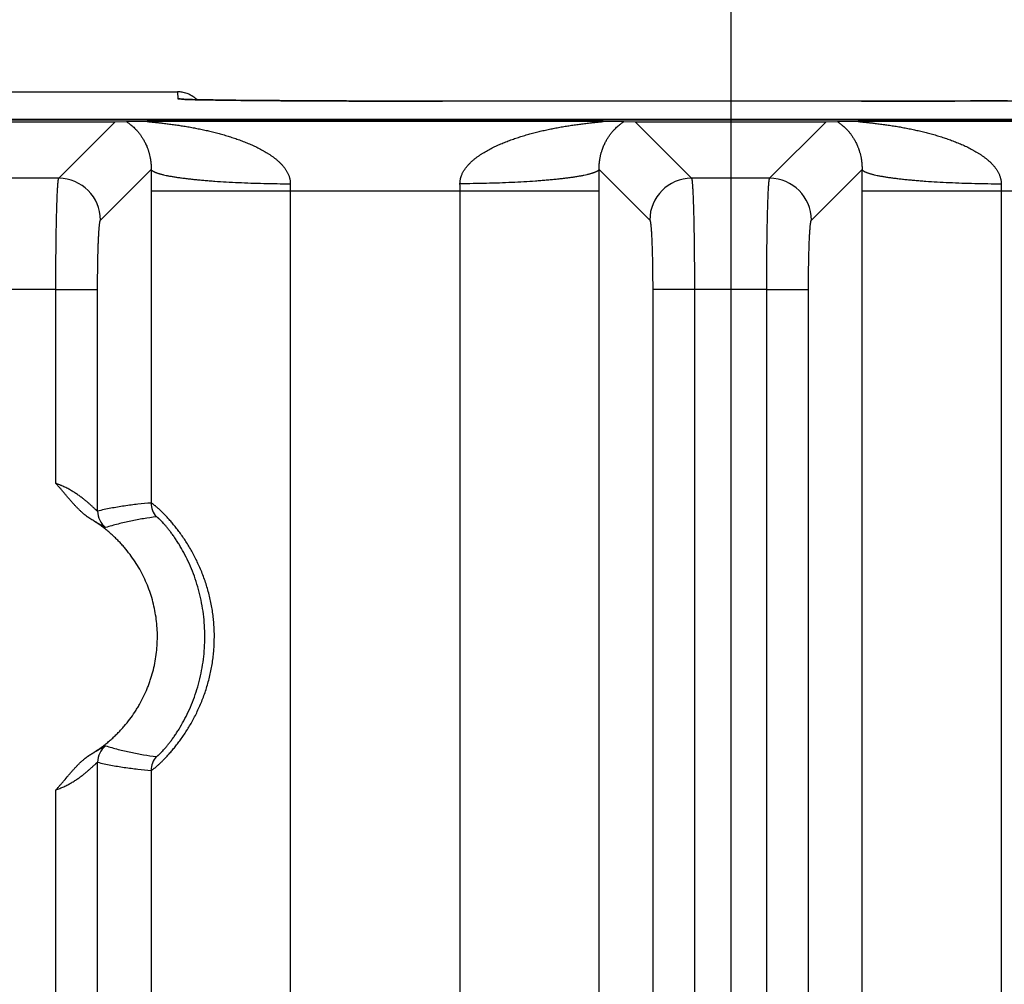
# Model space of a CAD drawing. Header units: inches. Extents: x 0 to 34, y 0 to 22.
# Tile 117 of 224: x 19.516 to 20.223, y 5.139 to 5.831. Entities that reach past the tile are written whole.
import ezdxf

# ---------------------------------------------------------------- set-up
doc = ezdxf.new("R2010")
doc.units = ezdxf.units.IN
doc.header["$LTSCALE"] = 1.87
doc.header["$MEASUREMENT"] = 0
doc.layers.get('0').update_dxf_attribs({"linetype": 'CONTINUOUS'})
doc.layers.add('DIMENSIONS', color=7, linetype='CONTINUOUS')
doc.styles.get("Standard").update_dxf_attribs({"font": 'txt', "width": 0.8})
doc.dimstyles.new('DIMSTYLE_1', dxfattribs={"dimtxt": 0.125, "dimasz": 0.18, "dimexe": 0.125, "dimexo": 0.0625, "dimgap": 0.03125, "dimtad": 0, "dimtih": 1, "dimtoh": 1, "dimdec": 3, "dimzin": 4, "dimdsep": 46, "dimtxsty": 'STANDARD', "dimblk": '_FILLED', "dimblk1": '_FILLED', "dimblk2": '_FILLED', "dimcen": 0.09, "dimadec": 0, "dimazin": 0, "dimtp": 0.01, "dimtm": 0.01, "dimtfac": 1, "dimtdec": 3, "dimtofl": 0, "dimtmove": 0, "dimatfit": 3, "dimldrblk": '_FILLED', "dimfxl": 1, "dimtolj": 1, "dimtzin": 4, "dimarcsym": 0})

# ---------------------------------------------------------------- blocks, each defined once
blk = doc.blocks.new('*D16')
at = {"layer": 'DIMENSIONS', "color": 2, "linetype": 'CONTINUOUS'}
blk.add_line((20.02659, 5.0329), (20.02659, 6.46713), dxfattribs=at)
at = {"layer": 'DIMENSIONS', "color": 2, "linetype": 'CONTINUOUS', "insert": (19.96409, 6.52963), "char_height": 0.125, "width": 1.425, "attachment_point": 1, "rotation": 90, "line_spacing_factor": 0.9}
blk.add_mtext('14.374{\\Ftxt.shx;\\W1.000000;\\H0.125000; }[365.1]', dxfattribs=at)
blk = doc.blocks.new('_FILLED')
at = {"color": 0, "linetype": 'BYBLOCK'}
blk.add_solid([(0, 0), (-1, 0.1736), (-1, -0.1736)], dxfattribs=at)
blk = doc.blocks.new('*D17')
at = {"layer": 'DIMENSIONS', "color": 2, "linetype": 'CONTINUOUS'}
blk.add_line((21.04659, 4.2329), (21.04659, 6.46713), dxfattribs=at)
at = {"layer": 'DIMENSIONS', "color": 2, "linetype": 'CONTINUOUS', "insert": (20.98409, 6.52963), "char_height": 0.125, "width": 1.525, "attachment_point": 1, "rotation": 90, "line_spacing_factor": 0.9}
blk.add_mtext('15.394{\\Ftxt.shx;\\W1.000000;\\H0.125000; }[391.01]', dxfattribs=at)

msp = doc.modelspace()

# ---------------------------------------------------------------- linework, layer by layer
at = {"color": 7, "linetype": 'CONTINUOUS'}
for p, q in [((19.38017, 5.77963), (19.62919, 5.77963)), ((19.62919, 5.77963), (19.62928, 5.77461)), ((19.62928, 5.77461), (19.63195, 5.77434)), ((19.632, 5.77437), (19.63197, 5.77437)), ((19.63209, 5.77436), (19.632, 5.77437)), ((19.63224, 5.77435), (19.63209, 5.77436)), ((19.63246, 5.77434), (19.63224, 5.77435)), ((19.63273, 5.77432), (19.63246, 5.77434)), ((19.63307, 5.77431), (19.63273, 5.77432)), ((19.6337, 5.77428), (19.63307, 5.77431)), ((19.6345, 5.77424), (19.6337, 5.77428)), ((19.6359, 5.77419), (19.6345, 5.77424)), ((19.6377, 5.77413), (19.6359, 5.77419)), ((19.63994, 5.77407), (19.6377, 5.77413)), ((19.64268, 5.77401), (19.63994, 5.77407)), ((19.64599, 5.77394), (19.64268, 5.77401)), ((19.64998, 5.77386), (19.64599, 5.77394)), ((19.65482, 5.77379), (19.64998, 5.77386)), ((19.65919, 5.77372), (19.65482, 5.77379)), ((19.66454, 5.77365), (19.65919, 5.77372)), ((19.67102, 5.77358), (19.66454, 5.77365)), ((19.67865, 5.7735), (19.67102, 5.77358)), ((19.68755, 5.77342), (19.67865, 5.7735)), ((19.69447, 5.77336), (19.68755, 5.77342)), ((19.70223, 5.77331), (19.69447, 5.77336)), ((19.71041, 5.77325), (19.70223, 5.77331)), ((19.71881, 5.77321), (19.71041, 5.77325)), ((19.72751, 5.77316), (19.71881, 5.77321)), ((19.73648, 5.77312), (19.72751, 5.77316)), ((19.75035, 5.77307), (19.73648, 5.77312)), ((19.76467, 5.77303), (19.75035, 5.77307)), ((19.77935, 5.77299), (19.76467, 5.77303)), ((19.79427, 5.77297), (19.77935, 5.77299)), ((19.80935, 5.77296), (19.79427, 5.77297)), ((20.12008, 5.77295), (19.80935, 5.77296)), ((20.13506, 5.77296), (20.12008, 5.77296)), ((20.16991, 5.77301), (20.15512, 5.77298)), ((20.18439, 5.77305), (20.16991, 5.77301)), ((20.19845, 5.7731), (20.18439, 5.77305)), ((20.20754, 5.77314), (20.19845, 5.7731)), ((20.21639, 5.77318), (20.20754, 5.77314)), ((20.22496, 5.77323), (20.21639, 5.77318)), ((21.5412, 5.75967), (5.7528, 5.75967)), ((18.5159, 5.75949), (21.54119, 5.75949)), ((19.44729, 5.75805), (19.58435, 5.75805)), ((19.54386, 5.71756), (19.58435, 5.75805)), ((19.58435, 5.75805), (19.59252, 5.75826)), ((19.59252, 5.75826), (19.60818, 5.75848)), ((19.60818, 5.75848), (19.93383, 5.75848)), ((19.93383, 5.75848), (19.94949, 5.75826)), ((19.94949, 5.75826), (19.95766, 5.75805)), ((19.95766, 5.75805), (20.09472, 5.75805)), ((19.95766, 5.75805), (19.99815, 5.71756)), ((20.05423, 5.71756), (20.09472, 5.75805)), ((20.09472, 5.75805), (20.10289, 5.75826)), ((20.10289, 5.75826), (20.11856, 5.75848)), ((20.11856, 5.75848), (20.95457, 5.75848)), ((19.57383, 5.68759), (19.61018, 5.72393)), ((19.93183, 5.72393), (19.96818, 5.68759)), ((20.0842, 5.68759), (20.12055, 5.72393)), ((19.54386, 5.71756), (19.48777, 5.71756)), ((20.05423, 5.71756), (19.99815, 5.71756)), ((19.61014, 5.70848), (19.93187, 5.70848)), ((19.61014, 5.70848), (19.61014, 5.48439)), ((19.71005, 5.70848), (19.71005, 2.38231)), ((19.83196, 5.06881), (19.83196, 5.70848)), ((19.93187, 5.03445), (19.93187, 5.70848)), ((20.12052, 5.70848), (20.95262, 5.70848)), ((20.12052, 5.70848), (20.12052, 5.03531)), ((20.22042, 5.70848), (20.22042, 5.07001)), ((19.54177, 5.63769), (19.48986, 5.63764)), ((19.54177, 5.49845), (19.54177, 5.63769)), ((19.54177, 5.63764), (19.57174, 5.63764)), ((19.57174, 5.47857), (19.57174, 5.63764)), ((20.00024, 5.63764), (19.97027, 5.63764)), ((19.97027, 5.63764), (19.97027, 5.02114)), ((20.05215, 5.63769), (20.00024, 5.63764)), ((20.00024, 5.63764), (20.00024, 5.02114)), ((20.05215, 5.02182), (20.05215, 5.63769)), ((20.05215, 5.63764), (20.08212, 5.63764)), ((20.08212, 5.02182), (20.08212, 5.63764)), ((19.57174, 2.79257), (19.57174, 5.29822)), ((19.61014, 5.2924), (19.61014, 2.79839)), ((19.54177, 2.81245), (19.54177, 5.27835))]:
    msp.add_line(p, q, dxfattribs=at)
for points in [[(19.64311, 5.774), (19.64303, 5.77408), (19.64234, 5.77471), (19.64163, 5.7753), (19.64089, 5.77586), (19.64012, 5.77639), (19.63933, 5.77688), (19.63852, 5.77733), (19.63769, 5.77774), (19.63684, 5.77812), (19.63597, 5.77845), (19.63509, 5.77875), (19.6342, 5.779), (19.63329, 5.77921), (19.63238, 5.77938), (19.63146, 5.77951), (19.63053, 5.77959), (19.62961, 5.77963), (19.62919, 5.77963)], [(20.15512, 5.77298), (20.1401, 5.77296), (20.13506, 5.77296)]]:
    msp.add_lwpolyline(points, dxfattribs=at)
for centre, radius, start, end in [((19.62919, 5.75963), 0.02, 45.92162, 89.99991), ((19.62928, 5.75461), 0.02, 80.47214, 90.00008), ((23.05924, 5.70842), 3.4491, 179.74225, 179.99896), ((16.49358, 5.70844), 3.43828, 0.00064, 0.25815), ((23.56961, 5.70842), 3.4491, 179.74225, 179.99896), ((19.54379, 5.68752), 0.03004, 0.1328, 89.8672), ((20.08396, 5.70853), 0.37392, 179.21773, 180.00706), ((19.45943, 5.70854), 0.37253, 359.99147, 0.78374), ((19.99822, 5.68752), 0.03004, 90.1328, 179.8672), ((20.05416, 5.68752), 0.03004, 0.1328, 89.8672), ((20.59434, 5.70853), 0.37392, 179.21773, 180.00706), ((19.58675, 5.47858), 0.01501, 180.02394, 231.90555), ((19.62515, 5.48439), 0.01501, 180.00506, 221.3283), ((19.58675, 5.29822), 0.01501, 128.0985, 179.97766), ((19.62515, 5.2924), 0.01501, 138.6718, 179.99395)]:
    msp.add_arc(centre, radius, start, end, dxfattribs=at)
for points, knots in [([(19.63195, 5.77434), (19.6322, 5.77432), (19.63272, 5.7743), (19.63389, 5.77425), (19.63557, 5.77419), (19.63785, 5.77412), (19.64047, 5.77405), (19.64345, 5.77398), (19.64676, 5.77392), (19.6504, 5.77385), (19.6559, 5.77376), (19.66354, 5.77366), (19.6736, 5.77354), (19.68477, 5.77344), (19.69698, 5.77334), (19.71013, 5.77325), (19.72411, 5.77318), (19.73883, 5.77311), (19.75959, 5.77303), (19.78647, 5.77297), (19.80823, 5.77295), (19.81928, 5.77295)], [0, 0, 0, 0, 0.003958, 0.008394, 0.018691, 0.030875, 0.04492, 0.060798, 0.078482, 0.097938, 0.119126, 0.166536, 0.22035, 0.280155, 0.345489, 0.415853, 0.490704, 0.569467, 0.651538, 0.823056, 1, 1, 1, 1]), ([(20.12008, 5.77295), (20.12563, 5.77295), (20.13668, 5.77296), (20.15844, 5.77298), (20.17978, 5.77303), (20.20053, 5.77311), (20.21525, 5.77318), (20.22924, 5.77325), (20.24238, 5.77334), (20.25459, 5.77344), (20.26577, 5.77354), (20.27582, 5.77366), (20.28346, 5.77376), (20.28896, 5.77385), (20.2926, 5.77392), (20.29591, 5.77398), (20.29889, 5.77405), (20.30152, 5.77412), (20.3038, 5.77419), (20.30548, 5.77425), (20.30664, 5.7743), (20.30717, 5.77432), (20.30741, 5.77434)], [0, 0, 0, 0, 0.088813, 0.176944, 0.348463, 0.430533, 0.509296, 0.584147, 0.654511, 0.719845, 0.77965, 0.833464, 0.880875, 0.902063, 0.921518, 0.939202, 0.95508, 0.969125, 0.981309, 0.991606, 0.996042, 1, 1, 1, 1]), ([(19.59252, 5.75826), (19.59268, 5.75814), (19.59293, 5.75797), (19.59326, 5.75774), (19.59362, 5.75748), (19.59408, 5.75715), (19.59465, 5.75673), (19.59524, 5.75629), (19.59606, 5.75564), (19.5971, 5.75475), (19.59835, 5.75358), (19.59962, 5.75228), (19.60089, 5.75082), (19.60217, 5.74921), (19.6032, 5.74773), (19.60401, 5.74646), (19.60463, 5.74542), (19.60524, 5.74433), (19.60585, 5.74316), (19.60644, 5.74192), (19.60691, 5.74083), (19.60729, 5.73991), (19.60756, 5.73919), (19.60784, 5.73843), (19.60811, 5.73765), (19.60837, 5.73683), (19.60862, 5.73597), (19.60887, 5.73507), (19.60919, 5.73378), (19.60944, 5.7326), (19.60962, 5.73154), (19.60972, 5.73097), (19.6098, 5.73038), (19.60988, 5.72977), (19.60996, 5.72914), (19.61001, 5.7286), (19.61005, 5.72815), (19.61008, 5.72781), (19.6101, 5.72746), (19.61013, 5.72697), (19.61016, 5.72635), (19.61019, 5.72558), (19.61019, 5.72477), (19.61018, 5.72422), (19.61018, 5.72393)], [0, 0, 0, 0, 0.014649, 0.022432, 0.03047, 0.047242, 0.064855, 0.083225, 0.102281, 0.142334, 0.184911, 0.230041, 0.277909, 0.328821, 0.38323, 0.411931, 0.441745, 0.472801, 0.505293, 0.539375, 0.575223, 0.593911, 0.613204, 0.633128, 0.653685, 0.674988, 0.697162, 0.720244, 0.744358, 0.796294, 0.810187, 0.824478, 0.839237, 0.854507, 0.870283, 0.886616, 0.895041, 0.903651, 0.912403, 0.921289, 0.939689, 0.958986, 0.978971, 1, 1, 1, 1]), ([(19.60818, 5.75848), (19.60813, 5.75848), (19.60804, 5.75848), (19.6079, 5.75847), (19.60777, 5.75847), (19.60767, 5.75846), (19.6076, 5.75846), (19.60756, 5.75846), (19.60752, 5.75845), (19.60748, 5.75845), (19.60745, 5.75844), (19.60742, 5.75844), (19.60741, 5.75843), (19.6074, 5.75843), (19.60739, 5.75843), (19.60738, 5.75842), (19.60738, 5.75842), (19.60738, 5.75842), (19.60738, 5.75841), (19.60738, 5.75841), (19.60739, 5.7584), (19.60739, 5.7584), (19.60741, 5.75839), (19.60743, 5.75839), (19.60746, 5.75838), (19.60749, 5.75837), (19.60753, 5.75836), (19.60759, 5.75835), (19.60767, 5.75833), (19.60778, 5.75832), (19.60791, 5.7583), (19.60804, 5.75828), (19.60819, 5.75826), (19.60835, 5.75824), (19.60851, 5.75822), (19.60868, 5.7582), (19.60892, 5.75818), (19.60923, 5.75814), (19.60961, 5.7581), (19.61, 5.75806), (19.6104, 5.75802), (19.61082, 5.75798), (19.61123, 5.75793), (19.6118, 5.75787), (19.61252, 5.7578), (19.6134, 5.75771), (19.61428, 5.75762), (19.61518, 5.75752), (19.61608, 5.75742), (19.61698, 5.75732), (19.6182, 5.75719), (19.61973, 5.75701), (19.62158, 5.75679), (19.62343, 5.75655), (19.62529, 5.75631), (19.62716, 5.75605), (19.62903, 5.75578), (19.6309, 5.7555), (19.63277, 5.75521), (19.63464, 5.7549), (19.63714, 5.75448), (19.64027, 5.75392), (19.64401, 5.7532), (19.64776, 5.75242), (19.65149, 5.75158), (19.65521, 5.75068), (19.65893, 5.74971), (19.66263, 5.74868), (19.66631, 5.74757), (19.66997, 5.74639), (19.673, 5.74533), (19.6754, 5.74444), (19.6772, 5.74374), (19.67899, 5.74302), (19.68077, 5.74228), (19.68254, 5.7415), (19.6843, 5.7407), (19.68604, 5.73986), (19.68777, 5.73899), (19.68919, 5.73824), (19.69032, 5.73762), (19.69145, 5.73698), (19.69284, 5.73616), (19.69449, 5.73513), (19.69611, 5.73406), (19.69769, 5.73293), (19.69924, 5.73175), (19.70075, 5.7305), (19.7022, 5.72919), (19.70359, 5.72781), (19.70469, 5.72659), (19.70552, 5.72557), (19.70612, 5.72479), (19.70669, 5.72398), (19.70723, 5.72314), (19.70773, 5.72229), (19.7082, 5.72141), (19.70863, 5.7205), (19.70901, 5.71958), (19.70934, 5.71863), (19.70957, 5.71782), (19.70972, 5.71716), (19.70986, 5.7165), (19.70996, 5.71583), (19.71003, 5.71516), (19.71008, 5.71448), (19.71009, 5.71397), (19.71008, 5.71363)], [0, 0, 0, 0, 0.001254, 0.002422, 0.003489, 0.004434, 0.004855, 0.005238, 0.005583, 0.005888, 0.006151, 0.006371, 0.006545, 0.006614, 0.006673, 0.006721, 0.006759, 0.00679, 0.006817, 0.006882, 0.006927, 0.006983, 0.007126, 0.007315, 0.007549, 0.007827, 0.008147, 0.008507, 0.009336, 0.010295, 0.011364, 0.012527, 0.013772, 0.015091, 0.016474, 0.017912, 0.019397, 0.022485, 0.025701, 0.029016, 0.032412, 0.035877, 0.039398, 0.042967, 0.050217, 0.057585, 0.065048, 0.072585, 0.080179, 0.087823, 0.095508, 0.110975, 0.126546, 0.142196, 0.157908, 0.173671, 0.189476, 0.205315, 0.221184, 0.237079, 0.252996, 0.284885, 0.316837, 0.34884, 0.380888, 0.412973, 0.445093, 0.477244, 0.509425, 0.541635, 0.573876, 0.590007, 0.606146, 0.622294, 0.638451, 0.654617, 0.670791, 0.686978, 0.703175, 0.719383, 0.727493, 0.735606, 0.751844, 0.768097, 0.78437, 0.800664, 0.816982, 0.833329, 0.849709, 0.866129, 0.882595, 0.890849, 0.899119, 0.907405, 0.915709, 0.924032, 0.932377, 0.940744, 0.949134, 0.95755, 0.965991, 0.970221, 0.974458, 0.982949, 0.987204, 0.991465, 1, 1, 1, 1]), ([(19.83193, 5.71363), (19.83192, 5.71397), (19.83194, 5.71465), (19.83202, 5.71566), (19.83215, 5.7165), (19.83229, 5.71716), (19.8324, 5.71765), (19.83253, 5.71814), (19.83268, 5.71862), (19.83283, 5.7191), (19.83306, 5.71973), (19.83338, 5.7205), (19.83381, 5.72141), (19.83427, 5.72229), (19.83478, 5.72314), (19.83532, 5.72398), (19.83589, 5.72479), (19.83649, 5.72557), (19.83711, 5.72634), (19.83776, 5.72708), (19.83865, 5.72804), (19.83981, 5.72919), (19.84126, 5.7305), (19.84276, 5.73175), (19.84431, 5.73293), (19.8459, 5.73406), (19.84752, 5.73513), (19.84917, 5.73616), (19.85084, 5.73715), (19.85253, 5.73809), (19.85424, 5.739), (19.85597, 5.73986), (19.85771, 5.7407), (19.85947, 5.7415), (19.86124, 5.74228), (19.86302, 5.74302), (19.86481, 5.74374), (19.8666, 5.74444), (19.86901, 5.74533), (19.87204, 5.74639), (19.8757, 5.74757), (19.87938, 5.74868), (19.88308, 5.74971), (19.88679, 5.75068), (19.89052, 5.75158), (19.89425, 5.75242), (19.89799, 5.7532), (19.90174, 5.75392), (19.90487, 5.75448), (19.90737, 5.7549), (19.90924, 5.75521), (19.91111, 5.7555), (19.91298, 5.75578), (19.91485, 5.75605), (19.91672, 5.75631), (19.91858, 5.75655), (19.92043, 5.75679), (19.92227, 5.75701), (19.92411, 5.75722), (19.92563, 5.75739), (19.92683, 5.75752), (19.92773, 5.75762), (19.92861, 5.75771), (19.92949, 5.7578), (19.93021, 5.75787), (19.93077, 5.75793), (19.93119, 5.75798), (19.9316, 5.75802), (19.93201, 5.75806), (19.9324, 5.7581), (19.93278, 5.75814), (19.93309, 5.75818), (19.93333, 5.7582), (19.9335, 5.75822), (19.93366, 5.75824), (19.93382, 5.75826), (19.93396, 5.75828), (19.9341, 5.7583), (19.93423, 5.75832), (19.93434, 5.75833), (19.93442, 5.75835), (19.93448, 5.75836), (19.93452, 5.75837), (19.93455, 5.75838), (19.93458, 5.75839), (19.9346, 5.75839), (19.93461, 5.7584), (19.93462, 5.7584), (19.93463, 5.75841), (19.93463, 5.75841), (19.93463, 5.75842), (19.93463, 5.75842), (19.93462, 5.75842), (19.93462, 5.75843), (19.93461, 5.75843), (19.9346, 5.75843), (19.93458, 5.75844), (19.93456, 5.75844), (19.93453, 5.75845), (19.93449, 5.75845), (19.93445, 5.75846), (19.9344, 5.75846), (19.93433, 5.75846), (19.93424, 5.75847), (19.93411, 5.75847), (19.93397, 5.75848), (19.93388, 5.75848), (19.93383, 5.75848)], [0, 0, 0, 0, 0.008535, 0.01705, 0.025541, 0.029778, 0.034008, 0.038232, 0.04245, 0.046661, 0.050866, 0.059257, 0.067624, 0.075969, 0.084292, 0.092597, 0.100883, 0.109152, 0.117406, 0.125647, 0.133874, 0.150294, 0.166674, 0.183021, 0.19934, 0.215634, 0.231906, 0.24816, 0.264398, 0.28062, 0.296829, 0.313026, 0.329213, 0.345387, 0.361552, 0.37771, 0.393858, 0.409997, 0.426129, 0.45837, 0.49058, 0.522761, 0.554913, 0.587032, 0.619118, 0.651165, 0.683168, 0.715121, 0.747011, 0.762927, 0.778822, 0.794691, 0.81053, 0.826335, 0.842098, 0.857811, 0.873461, 0.889032, 0.904499, 0.919827, 0.927423, 0.934958, 0.942421, 0.949791, 0.95704, 0.960608, 0.96413, 0.967594, 0.970992, 0.974308, 0.977524, 0.98061, 0.982094, 0.98353, 0.984912, 0.986233, 0.987484, 0.988652, 0.989722, 0.990678, 0.991499, 0.991855, 0.992171, 0.992448, 0.992683, 0.992874, 0.993019, 0.993076, 0.993121, 0.993187, 0.993214, 0.993244, 0.993282, 0.99333, 0.993388, 0.993457, 0.993629, 0.993845, 0.994105, 0.994409, 0.994755, 0.995141, 0.995565, 0.996514, 0.997584, 0.99875, 1, 1, 1, 1]), ([(19.93183, 5.72393), (19.93182, 5.72421), (19.93182, 5.72477), (19.93182, 5.72558), (19.93185, 5.72635), (19.93188, 5.72709), (19.93193, 5.7278), (19.93198, 5.72849), (19.93205, 5.72914), (19.93212, 5.72977), (19.93221, 5.73038), (19.93232, 5.73116), (19.93248, 5.73208), (19.93268, 5.73313), (19.93291, 5.73413), (19.93314, 5.73507), (19.93339, 5.73597), (19.93364, 5.73683), (19.93398, 5.7379), (19.93443, 5.73917), (19.93499, 5.74059), (19.93557, 5.74192), (19.93616, 5.74316), (19.93676, 5.74433), (19.93738, 5.74542), (19.93799, 5.74646), (19.93881, 5.74773), (19.93984, 5.74921), (19.94111, 5.75082), (19.94239, 5.75228), (19.94366, 5.75358), (19.94491, 5.75475), (19.94595, 5.75564), (19.94677, 5.75629), (19.94735, 5.75673), (19.94792, 5.75715), (19.94847, 5.75755), (19.94899, 5.75791), (19.94933, 5.75815), (19.94949, 5.75826)], [0, 0, 0, 0, 0.020874, 0.0411, 0.060417, 0.07862, 0.096313, 0.113422, 0.129822, 0.145519, 0.16071, 0.175494, 0.203758, 0.230365, 0.255613, 0.279807, 0.302864, 0.324976, 0.346308, 0.386805, 0.424758, 0.460645, 0.494729, 0.527177, 0.558234, 0.58809, 0.616799, 0.671179, 0.722089, 0.769963, 0.815093, 0.857661, 0.897724, 0.916781, 0.935143, 0.952758, 0.969527, 0.985305, 1, 1, 1, 1]), ([(20.10289, 5.75826), (20.10305, 5.75814), (20.1033, 5.75797), (20.10364, 5.75774), (20.10399, 5.75748), (20.10446, 5.75715), (20.10503, 5.75673), (20.10561, 5.75629), (20.10643, 5.75564), (20.10747, 5.75475), (20.10873, 5.75358), (20.10999, 5.75228), (20.11127, 5.75082), (20.11254, 5.74921), (20.11357, 5.74773), (20.11439, 5.74646), (20.11501, 5.74542), (20.11562, 5.74433), (20.11622, 5.74316), (20.11681, 5.74192), (20.11729, 5.74083), (20.11766, 5.73991), (20.11794, 5.73919), (20.11821, 5.73843), (20.11848, 5.73765), (20.11874, 5.73683), (20.119, 5.73597), (20.11924, 5.73507), (20.11956, 5.73378), (20.11981, 5.7326), (20.12, 5.73154), (20.12009, 5.73097), (20.12018, 5.73038), (20.12026, 5.72977), (20.12033, 5.72914), (20.12039, 5.7286), (20.12043, 5.72815), (20.12045, 5.72781), (20.12048, 5.72746), (20.12051, 5.72697), (20.12054, 5.72635), (20.12056, 5.72558), (20.12056, 5.72477), (20.12056, 5.72422), (20.12055, 5.72393)], [0, 0, 0, 0, 0.014649, 0.022432, 0.03047, 0.047242, 0.064855, 0.083225, 0.102281, 0.142334, 0.184911, 0.230041, 0.277909, 0.328821, 0.38323, 0.411931, 0.441745, 0.472801, 0.505293, 0.539375, 0.575223, 0.593911, 0.613204, 0.633128, 0.653685, 0.674988, 0.697162, 0.720244, 0.744358, 0.796294, 0.810187, 0.824478, 0.839237, 0.854507, 0.870283, 0.886616, 0.895041, 0.903651, 0.912403, 0.921289, 0.939689, 0.958986, 0.978971, 1, 1, 1, 1]), ([(20.11856, 5.75848), (20.11851, 5.75848), (20.11841, 5.75848), (20.11827, 5.75847), (20.11814, 5.75847), (20.11805, 5.75846), (20.11798, 5.75846), (20.11793, 5.75846), (20.11789, 5.75845), (20.11786, 5.75845), (20.11782, 5.75844), (20.1178, 5.75844), (20.11778, 5.75843), (20.11777, 5.75843), (20.11776, 5.75843), (20.11776, 5.75842), (20.11775, 5.75842), (20.11775, 5.75842), (20.11775, 5.75841), (20.11776, 5.75841), (20.11776, 5.7584), (20.11777, 5.7584), (20.11778, 5.75839), (20.1178, 5.75839), (20.11783, 5.75838), (20.11786, 5.75837), (20.1179, 5.75836), (20.11796, 5.75835), (20.11804, 5.75833), (20.11816, 5.75832), (20.11828, 5.7583), (20.11842, 5.75828), (20.11857, 5.75826), (20.11872, 5.75824), (20.11889, 5.75822), (20.11906, 5.7582), (20.11929, 5.75818), (20.1196, 5.75814), (20.11998, 5.7581), (20.12038, 5.75806), (20.12078, 5.75802), (20.12119, 5.75798), (20.12161, 5.75793), (20.12218, 5.75787), (20.1229, 5.7578), (20.12377, 5.75771), (20.12466, 5.75762), (20.12555, 5.75752), (20.12645, 5.75742), (20.12736, 5.75732), (20.12858, 5.75719), (20.13011, 5.75701), (20.13195, 5.75679), (20.13381, 5.75655), (20.13567, 5.75631), (20.13753, 5.75605), (20.1394, 5.75578), (20.14127, 5.7555), (20.14314, 5.75521), (20.14502, 5.7549), (20.14752, 5.75448), (20.15064, 5.75392), (20.15439, 5.7532), (20.15813, 5.75242), (20.16186, 5.75158), (20.16559, 5.75068), (20.1693, 5.74971), (20.173, 5.74868), (20.17668, 5.74757), (20.18034, 5.74639), (20.18337, 5.74533), (20.18578, 5.74444), (20.18758, 5.74374), (20.18937, 5.74302), (20.19115, 5.74228), (20.19291, 5.7415), (20.19467, 5.7407), (20.19641, 5.73986), (20.19814, 5.73899), (20.19957, 5.73824), (20.2007, 5.73762), (20.20182, 5.73698), (20.20322, 5.73616), (20.20486, 5.73513), (20.20648, 5.73406), (20.20807, 5.73293), (20.20962, 5.73175), (20.21112, 5.7305), (20.21258, 5.72919), (20.21397, 5.72781), (20.21506, 5.72659), (20.21589, 5.72557), (20.21649, 5.72479), (20.21706, 5.72398), (20.2176, 5.72314), (20.21811, 5.72229), (20.21858, 5.72141), (20.219, 5.7205), (20.21938, 5.71958), (20.21971, 5.71863), (20.21994, 5.71782), (20.2201, 5.71716), (20.22023, 5.7165), (20.22033, 5.71583), (20.2204, 5.71516), (20.22045, 5.71448), (20.22046, 5.71397), (20.22046, 5.71363)], [0, 0, 0, 0, 0.001254, 0.002422, 0.003489, 0.004434, 0.004855, 0.005238, 0.005583, 0.005888, 0.006151, 0.006371, 0.006545, 0.006614, 0.006673, 0.006721, 0.006759, 0.00679, 0.006817, 0.006882, 0.006927, 0.006983, 0.007126, 0.007315, 0.007549, 0.007827, 0.008147, 0.008507, 0.009336, 0.010295, 0.011364, 0.012527, 0.013772, 0.015091, 0.016474, 0.017912, 0.019397, 0.022485, 0.025701, 0.029016, 0.032412, 0.035877, 0.039398, 0.042967, 0.050217, 0.057585, 0.065048, 0.072585, 0.080179, 0.087823, 0.095508, 0.110975, 0.126546, 0.142196, 0.157908, 0.173671, 0.189476, 0.205315, 0.221184, 0.237079, 0.252996, 0.284885, 0.316837, 0.34884, 0.380888, 0.412973, 0.445093, 0.477244, 0.509425, 0.541635, 0.573876, 0.590007, 0.606146, 0.622294, 0.638451, 0.654617, 0.670791, 0.686978, 0.703175, 0.719383, 0.727493, 0.735606, 0.751844, 0.768097, 0.78437, 0.800664, 0.816982, 0.833329, 0.849709, 0.866129, 0.882595, 0.890849, 0.899119, 0.907405, 0.915709, 0.924032, 0.932377, 0.940744, 0.949134, 0.95755, 0.965991, 0.970221, 0.974458, 0.982949, 0.987204, 0.991465, 1, 1, 1, 1]), ([(19.61018, 5.72393), (19.61026, 5.72375), (19.61041, 5.72354), (19.61062, 5.72331), (19.6108, 5.72315), (19.61106, 5.72294), (19.61142, 5.72269), (19.61184, 5.72245), (19.61231, 5.72221), (19.61283, 5.72197), (19.61342, 5.72173), (19.61405, 5.72149), (19.61474, 5.72125), (19.61549, 5.72101), (19.61629, 5.72078), (19.61714, 5.72054), (19.61805, 5.72031), (19.61936, 5.72), (19.62113, 5.71962), (19.62298, 5.71926), (19.62457, 5.71897), (19.62628, 5.71868), (19.62853, 5.71833), (19.63138, 5.71792), (19.63441, 5.71753), (19.63761, 5.71715), (19.64097, 5.71679), (19.6445, 5.71644), (19.64817, 5.71612), (19.65198, 5.7158), (19.65732, 5.71541), (19.66428, 5.71496), (19.67293, 5.71452), (19.68192, 5.71416), (19.69116, 5.71389), (19.70058, 5.7137), (19.7069, 5.71365), (19.71008, 5.71363)], [0, 0, 0, 0, 0.005799, 0.007465, 0.00923, 0.013072, 0.017357, 0.022108, 0.027339, 0.03306, 0.039278, 0.045998, 0.053221, 0.060948, 0.069179, 0.077914, 0.087149, 0.096881, 0.117825, 0.140711, 0.152869, 0.165496, 0.192133, 0.220567, 0.250738, 0.282582, 0.31603, 0.35101, 0.387444, 0.425252, 0.464349, 0.546063, 0.631855, 0.720957, 0.812567, 0.905861, 1, 1, 1, 1]), ([(19.93183, 5.72393), (19.93176, 5.72375), (19.93161, 5.72354), (19.93139, 5.72331), (19.93122, 5.72315), (19.93095, 5.72294), (19.93059, 5.72269), (19.93018, 5.72245), (19.92971, 5.72221), (19.92918, 5.72197), (19.9286, 5.72173), (19.92796, 5.72149), (19.92727, 5.72125), (19.92652, 5.72101), (19.92572, 5.72078), (19.92487, 5.72054), (19.92396, 5.72031), (19.92265, 5.72), (19.92088, 5.71962), (19.91903, 5.71926), (19.91745, 5.71897), (19.91573, 5.71868), (19.91348, 5.71833), (19.91063, 5.71792), (19.9076, 5.71753), (19.9044, 5.71715), (19.90104, 5.71679), (19.89751, 5.71644), (19.89384, 5.71612), (19.89003, 5.7158), (19.88469, 5.71541), (19.87773, 5.71496), (19.86908, 5.71452), (19.86009, 5.71416), (19.85085, 5.71389), (19.84143, 5.7137), (19.8351, 5.71365), (19.83193, 5.71363)], [0, 0, 0, 0, 0.005801, 0.007467, 0.009232, 0.013075, 0.017361, 0.022113, 0.027344, 0.033066, 0.039285, 0.046006, 0.053229, 0.060958, 0.06919, 0.077925, 0.087161, 0.096894, 0.117839, 0.140726, 0.152885, 0.165513, 0.19215, 0.220585, 0.250756, 0.282601, 0.316049, 0.351029, 0.387463, 0.42527, 0.464367, 0.546079, 0.631869, 0.720968, 0.812574, 0.905865, 1, 1, 1, 1]), ([(20.12056, 5.72393), (20.12063, 5.72375), (20.12078, 5.72354), (20.12099, 5.72331), (20.12117, 5.72315), (20.12143, 5.72294), (20.12179, 5.72269), (20.12221, 5.72245), (20.12268, 5.72221), (20.12321, 5.72197), (20.12379, 5.72173), (20.12443, 5.72149), (20.12512, 5.72125), (20.12586, 5.72101), (20.12666, 5.72078), (20.12752, 5.72054), (20.12842, 5.72031), (20.12973, 5.72), (20.1315, 5.71962), (20.13336, 5.71926), (20.13494, 5.71897), (20.13665, 5.71868), (20.13891, 5.71833), (20.14176, 5.71792), (20.14478, 5.71753), (20.14798, 5.71715), (20.15135, 5.71679), (20.15487, 5.71644), (20.15854, 5.71612), (20.16236, 5.7158), (20.16769, 5.71541), (20.17465, 5.71496), (20.1833, 5.71452), (20.19229, 5.71416), (20.20154, 5.71389), (20.21095, 5.7137), (20.21728, 5.71365), (20.22046, 5.71363)], [0, 0, 0, 0, 0.005799, 0.007465, 0.00923, 0.013072, 0.017357, 0.022108, 0.027339, 0.03306, 0.039278, 0.045998, 0.053221, 0.060948, 0.069179, 0.077914, 0.087149, 0.096881, 0.117825, 0.140711, 0.152869, 0.165496, 0.192133, 0.220567, 0.250738, 0.282582, 0.31603, 0.35101, 0.387444, 0.425252, 0.464349, 0.546063, 0.631855, 0.720957, 0.812567, 0.905861, 1, 1, 1, 1]), ([(19.54177, 5.63769), (19.54177, 5.64023), (19.54178, 5.64529), (19.54181, 5.65282), (19.54186, 5.66021), (19.54192, 5.6674), (19.54201, 5.67431), (19.54211, 5.68089), (19.54223, 5.68708), (19.54237, 5.69282), (19.5425, 5.69729), (19.54261, 5.70061), (19.54269, 5.70288), (19.54278, 5.70501), (19.54286, 5.70699), (19.54296, 5.7088), (19.54305, 5.71046), (19.54314, 5.71195), (19.54324, 5.71327), (19.54333, 5.71426), (19.54339, 5.71497), (19.54344, 5.71543), (19.5435, 5.71585), (19.54355, 5.71623), (19.5436, 5.71656), (19.54365, 5.71685), (19.5437, 5.71709), (19.54374, 5.71726), (19.54378, 5.71738), (19.54381, 5.71745), (19.54383, 5.71751), (19.54385, 5.71754), (19.54386, 5.71756)], [0, 0, 0, 0, 0.095333, 0.189793, 0.28252, 0.37267, 0.459424, 0.541993, 0.619628, 0.691624, 0.757327, 0.787631, 0.816144, 0.842802, 0.867543, 0.890314, 0.911062, 0.929742, 0.946313, 0.960739, 0.967138, 0.97299, 0.978293, 0.983044, 0.987243, 0.990887, 0.99398, 0.996522, 0.99759, 0.998523, 0.999325, 1, 1, 1, 1]), ([(19.99815, 5.71756), (19.99816, 5.71754), (19.99818, 5.71751), (19.9982, 5.71745), (19.99823, 5.71738), (19.99826, 5.71726), (19.99831, 5.71709), (19.99836, 5.71685), (19.99841, 5.71656), (19.99846, 5.71623), (19.99851, 5.71585), (19.99856, 5.71543), (19.99861, 5.71497), (19.99868, 5.71426), (19.99877, 5.71326), (19.99886, 5.71194), (19.99896, 5.71045), (19.99905, 5.7088), (19.99914, 5.70698), (19.99923, 5.705), (19.99932, 5.70287), (19.9994, 5.70059), (19.99951, 5.69727), (19.99964, 5.69279), (19.99977, 5.68705), (19.99989, 5.68086), (20, 5.67428), (20.00008, 5.66736), (20.00015, 5.66017), (20.0002, 5.65277), (20.00023, 5.64524), (20.00024, 5.64018), (20.00024, 5.63764)], [0, 0, 0, 0, 0.000675, 0.001477, 0.002411, 0.003478, 0.006021, 0.009114, 0.01276, 0.016959, 0.021711, 0.027014, 0.032868, 0.039268, 0.053697, 0.07027, 0.088953, 0.109705, 0.132479, 0.157224, 0.183885, 0.212402, 0.24271, 0.30842, 0.380421, 0.45806, 0.540631, 0.627383, 0.717527, 0.810244, 0.904688, 1, 1, 1, 1]), ([(20.05215, 5.63769), (20.05215, 5.64023), (20.05215, 5.64529), (20.05218, 5.65282), (20.05223, 5.66021), (20.0523, 5.6674), (20.05238, 5.67431), (20.05249, 5.68089), (20.05261, 5.68708), (20.05274, 5.69282), (20.05287, 5.69729), (20.05298, 5.70061), (20.05306, 5.70288), (20.05315, 5.70501), (20.05324, 5.70699), (20.05333, 5.7088), (20.05342, 5.71046), (20.05352, 5.71195), (20.05361, 5.71327), (20.0537, 5.71426), (20.05377, 5.71497), (20.05382, 5.71543), (20.05387, 5.71585), (20.05392, 5.71623), (20.05397, 5.71656), (20.05402, 5.71685), (20.05407, 5.71709), (20.05412, 5.71726), (20.05415, 5.71738), (20.05418, 5.71745), (20.05421, 5.71751), (20.05422, 5.71754), (20.05423, 5.71756)], [0, 0, 0, 0, 0.095333, 0.189793, 0.28252, 0.37267, 0.459424, 0.541993, 0.619628, 0.691624, 0.757327, 0.787631, 0.816144, 0.842802, 0.867543, 0.890314, 0.911062, 0.929742, 0.946313, 0.960739, 0.967138, 0.97299, 0.978293, 0.983044, 0.987243, 0.990887, 0.99398, 0.996522, 0.99759, 0.998523, 0.999325, 1, 1, 1, 1]), ([(19.57174, 5.63764), (19.57174, 5.6408), (19.57176, 5.64551), (19.57183, 5.65172), (19.5719, 5.65622), (19.57198, 5.66054), (19.57208, 5.66466), (19.5722, 5.66853), (19.57234, 5.67211), (19.57249, 5.67539), (19.57263, 5.67791), (19.57275, 5.67974), (19.57284, 5.68098), (19.57293, 5.68211), (19.57302, 5.68315), (19.57311, 5.68408), (19.57321, 5.68491), (19.57331, 5.68562), (19.5734, 5.68615), (19.57347, 5.68652), (19.57352, 5.68676), (19.57356, 5.68694), (19.5736, 5.68706), (19.57363, 5.68718), (19.57367, 5.6873), (19.57371, 5.6874), (19.57375, 5.68748), (19.57378, 5.68752), (19.5738, 5.68756), (19.57382, 5.68758), (19.57383, 5.68759)], [0, 0, 0, 0, 0.189514, 0.28211, 0.372138, 0.458777, 0.541241, 0.61878, 0.690695, 0.756335, 0.815107, 0.841754, 0.866492, 0.889265, 0.910028, 0.928735, 0.945345, 0.959826, 0.972155, 0.977508, 0.982317, 0.986582, 0.988512, 0.990307, 0.993496, 0.996159, 0.997299, 0.998316, 0.999213, 1, 1, 1, 1]), ([(19.96818, 5.68759), (19.96819, 5.68758), (19.96821, 5.68756), (19.96823, 5.68752), (19.96826, 5.68748), (19.96829, 5.6874), (19.96834, 5.6873), (19.96838, 5.68718), (19.96841, 5.68706), (19.96845, 5.68694), (19.96849, 5.68676), (19.96854, 5.68652), (19.96861, 5.68615), (19.9687, 5.68562), (19.9688, 5.68491), (19.96889, 5.68408), (19.96899, 5.68315), (19.96908, 5.68211), (19.96917, 5.68098), (19.96926, 5.67974), (19.96938, 5.67791), (19.96952, 5.67539), (19.96967, 5.67211), (19.9698, 5.66853), (19.96992, 5.66466), (19.97003, 5.66054), (19.97011, 5.65622), (19.97018, 5.65172), (19.97025, 5.64551), (19.97027, 5.6408), (19.97027, 5.63764)], [0, 0, 0, 0, 0.000786, 0.001684, 0.0027, 0.00384, 0.006502, 0.009692, 0.011487, 0.013417, 0.017684, 0.022492, 0.027844, 0.040173, 0.054655, 0.071265, 0.089971, 0.110734, 0.133508, 0.158246, 0.184891, 0.243666, 0.309304, 0.38122, 0.458759, 0.541223, 0.627863, 0.717889, 0.810487, 1, 1, 1, 1]), ([(20.08212, 5.63764), (20.08212, 5.6408), (20.08214, 5.64551), (20.0822, 5.65172), (20.08227, 5.65622), (20.08236, 5.66054), (20.08246, 5.66466), (20.08258, 5.66853), (20.08271, 5.67211), (20.08286, 5.67539), (20.083, 5.67791), (20.08312, 5.67974), (20.08321, 5.68098), (20.0833, 5.68211), (20.08339, 5.68315), (20.08349, 5.68408), (20.08359, 5.68491), (20.08368, 5.68562), (20.08377, 5.68615), (20.08384, 5.68652), (20.08389, 5.68676), (20.08394, 5.68694), (20.08397, 5.68706), (20.084, 5.68718), (20.08404, 5.6873), (20.08409, 5.6874), (20.08413, 5.68748), (20.08415, 5.68752), (20.08418, 5.68756), (20.0842, 5.68758), (20.0842, 5.68759)], [0, 0, 0, 0, 0.189514, 0.28211, 0.372138, 0.458777, 0.541241, 0.61878, 0.690695, 0.756335, 0.815107, 0.841754, 0.866492, 0.889265, 0.910028, 0.928735, 0.945345, 0.959826, 0.972155, 0.977508, 0.982317, 0.986582, 0.988512, 0.990307, 0.993496, 0.996159, 0.997299, 0.998316, 0.999213, 1, 1, 1, 1]), ([(19.56694, 5.47284), (19.56678, 5.47294), (19.56654, 5.47309), (19.56622, 5.47328), (19.56598, 5.47343), (19.56574, 5.47358), (19.56543, 5.47379), (19.56512, 5.474), (19.56481, 5.47422), (19.56451, 5.47444), (19.56413, 5.47471), (19.56368, 5.47505), (19.56323, 5.47539), (19.56279, 5.47574), (19.5622, 5.47622), (19.56148, 5.47682), (19.56063, 5.47756), (19.55952, 5.47857), (19.55817, 5.47987), (19.55659, 5.48148), (19.55505, 5.48313), (19.55355, 5.4848), (19.55207, 5.4865), (19.55061, 5.48822), (19.54939, 5.48965), (19.54843, 5.4908), (19.54746, 5.49195), (19.54649, 5.49309), (19.54551, 5.49424), (19.54477, 5.49509), (19.54403, 5.49593), (19.54328, 5.49678), (19.54253, 5.49762), (19.54203, 5.49817), (19.54177, 5.49845)], [0, 0, 0, 0, 0.015627, 0.02344, 0.031251, 0.039062, 0.046873, 0.062501, 0.070316, 0.078131, 0.093757, 0.109381, 0.125005, 0.14063, 0.156256, 0.187507, 0.218757, 0.250008, 0.312507, 0.375006, 0.437506, 0.500005, 0.562504, 0.625003, 0.687502, 0.718752, 0.750002, 0.812501, 0.84375, 0.874999, 0.90625, 0.9375, 0.968751, 1, 1, 1, 1]), ([(19.57174, 5.47857), (19.57174, 5.47857), (19.57172, 5.47857), (19.5717, 5.47857), (19.57167, 5.47858), (19.57163, 5.4786), (19.57159, 5.47862), (19.57154, 5.47865), (19.57149, 5.47868), (19.57142, 5.47873), (19.57131, 5.47882), (19.57116, 5.47894), (19.571, 5.47907), (19.57074, 5.4793), (19.57038, 5.47963), (19.56989, 5.48008), (19.56935, 5.48059), (19.56874, 5.48116), (19.56808, 5.48178), (19.56736, 5.48244), (19.5666, 5.48313), (19.56579, 5.48386), (19.56494, 5.48461), (19.56372, 5.48565), (19.5621, 5.48698), (19.5604, 5.48829), (19.55896, 5.48935), (19.55783, 5.49015), (19.55667, 5.49095), (19.55505, 5.492), (19.55295, 5.49329), (19.55077, 5.4945), (19.54897, 5.49542), (19.54757, 5.49609), (19.54639, 5.49663), (19.54544, 5.49704), (19.54471, 5.49734), (19.54399, 5.49763), (19.54325, 5.49791), (19.54251, 5.49818), (19.54202, 5.49836), (19.54177, 5.49845)], [0, 0, 0, 0, 0.000551, 0.001244, 0.002112, 0.003169, 0.004424, 0.005881, 0.007543, 0.009409, 0.013754, 0.018907, 0.024847, 0.031549, 0.047127, 0.065415, 0.086186, 0.109202, 0.134242, 0.161104, 0.189611, 0.219607, 0.250954, 0.283531, 0.351965, 0.424233, 0.461637, 0.49981, 0.538701, 0.578264, 0.659216, 0.742303, 0.784527, 0.82713, 0.87005, 0.891608, 0.91322, 0.934876, 0.956565, 0.978277, 1, 1, 1, 1]), ([(19.61014, 5.48439), (19.60694, 5.48415), (19.60213, 5.48371), (19.59574, 5.48293), (19.59093, 5.48225), (19.58613, 5.48148), (19.57972, 5.48033), (19.57493, 5.47932), (19.57174, 5.47857)], [0, 0, 0, 0, 0.24802, 0.372399, 0.497086, 0.622132, 0.747593, 1, 1, 1, 1]), ([(19.61014, 5.2924), (19.61016, 5.2924), (19.61021, 5.2924), (19.61028, 5.29242), (19.61036, 5.29245), (19.61046, 5.2925), (19.61058, 5.29255), (19.6107, 5.29263), (19.61084, 5.29271), (19.61106, 5.29285), (19.61136, 5.29306), (19.61177, 5.29335), (19.61222, 5.29369), (19.61273, 5.29409), (19.61328, 5.29455), (19.61389, 5.29506), (19.61454, 5.29563), (19.61523, 5.29625), (19.61597, 5.29693), (19.61705, 5.29793), (19.61848, 5.29933), (19.6203, 5.30119), (19.62224, 5.30326), (19.62427, 5.30555), (19.62639, 5.30805), (19.62856, 5.31075), (19.63075, 5.31366), (19.63296, 5.31676), (19.63515, 5.32004), (19.63731, 5.32349), (19.64015, 5.32836), (19.64348, 5.3348), (19.64703, 5.34297), (19.65005, 5.35155), (19.65207, 5.35897), (19.65336, 5.36504), (19.65417, 5.36965), (19.65479, 5.3743), (19.6554, 5.38055), (19.65564, 5.38683), (19.65552, 5.39311), (19.65525, 5.39781), (19.65479, 5.40249), (19.65417, 5.40715), (19.65336, 5.41176), (19.65239, 5.41632), (19.65126, 5.42082), (19.64954, 5.4267), (19.64752, 5.43244), (19.64522, 5.43799), (19.64338, 5.44203), (19.64144, 5.44593), (19.63941, 5.44969), (19.63731, 5.45331), (19.63515, 5.45676), (19.63296, 5.46004), (19.63075, 5.46314), (19.62856, 5.46604), (19.62672, 5.46833), (19.62528, 5.47006), (19.62423, 5.47128), (19.6232, 5.47245), (19.62219, 5.47357), (19.62121, 5.47464), (19.61996, 5.47595), (19.61848, 5.47746), (19.61681, 5.47909), (19.6155, 5.48031), (19.61454, 5.48117), (19.61389, 5.48173), (19.61328, 5.48224), (19.61273, 5.4827), (19.61222, 5.4831), (19.61177, 5.48345), (19.61136, 5.48374), (19.61106, 5.48395), (19.61084, 5.48408), (19.6107, 5.48417), (19.61058, 5.48424), (19.61046, 5.4843), (19.61036, 5.48434), (19.61028, 5.48437), (19.61021, 5.48439), (19.61016, 5.48439), (19.61014, 5.48439)], [0, 0, 0, 0, 0.000266, 0.000603, 0.001019, 0.001515, 0.002094, 0.002757, 0.003505, 0.004338, 0.006258, 0.008518, 0.011118, 0.014054, 0.017326, 0.020928, 0.024858, 0.02911, 0.033677, 0.038556, 0.049224, 0.061055, 0.073987, 0.087954, 0.102878, 0.118685, 0.135295, 0.152629, 0.170609, 0.189159, 0.208209, 0.247542, 0.28815, 0.329661, 0.37179, 0.39302, 0.414328, 0.435695, 0.457106, 0.499986, 0.521438, 0.542875, 0.564285, 0.585653, 0.606961, 0.628191, 0.649321, 0.670327, 0.711838, 0.732279, 0.752452, 0.772307, 0.791791, 0.81084, 0.829391, 0.847371, 0.864704, 0.881314, 0.897121, 0.904699, 0.912047, 0.919154, 0.926012, 0.932612, 0.938945, 0.950777, 0.961444, 0.970892, 0.975143, 0.979072, 0.982674, 0.985946, 0.988883, 0.991483, 0.993743, 0.995663, 0.996496, 0.997243, 0.997906, 0.998485, 0.998981, 0.999397, 0.999734, 1, 1, 1, 1]), ([(19.56673, 5.30379), (19.56719, 5.30406), (19.56786, 5.30449), (19.56874, 5.30507), (19.5694, 5.30551), (19.57006, 5.30594), (19.57073, 5.30638), (19.57128, 5.30674), (19.57171, 5.30704), (19.57215, 5.30734), (19.5727, 5.30771), (19.57334, 5.30817), (19.57399, 5.30864), (19.57484, 5.30926), (19.5759, 5.31005), (19.57715, 5.31103), (19.57839, 5.31202), (19.57961, 5.31303), (19.58082, 5.31406), (19.5824, 5.31546), (19.58434, 5.31726), (19.5866, 5.31949), (19.58878, 5.3218), (19.59159, 5.32496), (19.59491, 5.32908), (19.59796, 5.33341), (19.60023, 5.33698), (19.60237, 5.34063), (19.60484, 5.34531), (19.607, 5.35014), (19.60854, 5.35409), (19.60995, 5.35808), (19.61147, 5.36314), (19.61289, 5.36933), (19.61392, 5.3756), (19.61454, 5.38192), (19.61476, 5.38827), (19.61456, 5.39461), (19.61396, 5.40093), (19.61295, 5.4072), (19.61153, 5.4134), (19.60973, 5.41948), (19.60753, 5.42544), (19.60496, 5.43125), (19.60201, 5.43687), (19.59871, 5.4423), (19.59507, 5.4475), (19.59176, 5.45163), (19.58896, 5.4548), (19.58678, 5.45711), (19.58453, 5.45935), (19.58221, 5.46152), (19.57982, 5.4636), (19.57778, 5.46528), (19.57611, 5.46658), (19.57484, 5.46754), (19.57356, 5.46847), (19.57183, 5.46969), (19.56962, 5.47115), (19.56785, 5.4723), (19.56694, 5.47284)], [0, 0, 0, 0, 0.007812, 0.01172, 0.015627, 0.019534, 0.023441, 0.027347, 0.0293, 0.031253, 0.03516, 0.039067, 0.042974, 0.04688, 0.054694, 0.062507, 0.07032, 0.078134, 0.085947, 0.09376, 0.109386, 0.125012, 0.140638, 0.156265, 0.187513, 0.218761, 0.234388, 0.250014, 0.281262, 0.31251, 0.328137, 0.343763, 0.375011, 0.40626, 0.437508, 0.468756, 0.500005, 0.531253, 0.562501, 0.59375, 0.624998, 0.656247, 0.687495, 0.718743, 0.749992, 0.78124, 0.812488, 0.843737, 0.859363, 0.874989, 0.890615, 0.906242, 0.921868, 0.937494, 0.945307, 0.953121, 0.960934, 0.968748, 0.984374, 1, 1, 1, 1]), ([(19.57749, 5.46677), (19.57748, 5.46676), (19.57747, 5.46676), (19.57744, 5.46676), (19.57741, 5.46676), (19.57736, 5.46677), (19.57728, 5.4668), (19.57717, 5.46684), (19.57705, 5.46689), (19.5769, 5.46696), (19.57674, 5.46704), (19.57649, 5.46718), (19.57613, 5.46738), (19.57564, 5.46767), (19.57508, 5.468), (19.57445, 5.46838), (19.57376, 5.46881), (19.57299, 5.46928), (19.57216, 5.46978), (19.57127, 5.47032), (19.57031, 5.47089), (19.56929, 5.47148), (19.56821, 5.4721), (19.56747, 5.47251), (19.56709, 5.47273)], [0, 0, 0, 0, 0.001922, 0.004217, 0.006916, 0.010029, 0.017565, 0.026952, 0.038244, 0.051464, 0.066612, 0.083672, 0.123406, 0.170472, 0.224717, 0.285988, 0.354051, 0.428646, 0.509513, 0.5964, 0.689099, 0.787415, 0.891127, 1, 1, 1, 1]), ([(19.61388, 5.47448), (19.61081, 5.47409), (19.60622, 5.47342), (19.60012, 5.47233), (19.59556, 5.47142), (19.59102, 5.47041), (19.58497, 5.46894), (19.58047, 5.46768), (19.57749, 5.46677)], [0, 0, 0, 0, 0.2492, 0.373923, 0.498766, 0.623762, 0.748944, 1, 1, 1, 1]), ([(19.61388, 5.30231), (19.6139, 5.30231), (19.61393, 5.30231), (19.61399, 5.30233), (19.61406, 5.30235), (19.61414, 5.30239), (19.61423, 5.30244), (19.61434, 5.30251), (19.61445, 5.30258), (19.61463, 5.30271), (19.61487, 5.3029), (19.61519, 5.30317), (19.61556, 5.30348), (19.61596, 5.30385), (19.6164, 5.30428), (19.61689, 5.30475), (19.61741, 5.30528), (19.61818, 5.30608), (19.61922, 5.30721), (19.62056, 5.30874), (19.62201, 5.31047), (19.62355, 5.31241), (19.62516, 5.31455), (19.62683, 5.31688), (19.62853, 5.3194), (19.63087, 5.32308), (19.63375, 5.32806), (19.63698, 5.33449), (19.63995, 5.34141), (19.64258, 5.34871), (19.64479, 5.35632), (19.64655, 5.36415), (19.64782, 5.37215), (19.64859, 5.38025), (19.64884, 5.3884), (19.64859, 5.39655), (19.64782, 5.40465), (19.64655, 5.41264), (19.64479, 5.42048), (19.64258, 5.42808), (19.63995, 5.43538), (19.63698, 5.4423), (19.63375, 5.44874), (19.63087, 5.45372), (19.62853, 5.45739), (19.62683, 5.45991), (19.62516, 5.46225), (19.62355, 5.46439), (19.62201, 5.46633), (19.62056, 5.46806), (19.61922, 5.46958), (19.61818, 5.47072), (19.61741, 5.47152), (19.61689, 5.47204), (19.6164, 5.47252), (19.61596, 5.47294), (19.61556, 5.47331), (19.61519, 5.47363), (19.61487, 5.4739), (19.61463, 5.47409), (19.61445, 5.47421), (19.61434, 5.47429), (19.61423, 5.47435), (19.61414, 5.4744), (19.61406, 5.47444), (19.61399, 5.47447), (19.61393, 5.47448), (19.6139, 5.47448), (19.61388, 5.47448)], [0, 0, 0, 0, 0.000252, 0.000569, 0.00096, 0.001429, 0.001979, 0.002612, 0.003329, 0.004129, 0.005983, 0.008175, 0.010706, 0.013576, 0.016783, 0.020327, 0.024203, 0.028407, 0.037781, 0.048413, 0.060247, 0.073223, 0.087271, 0.10231, 0.118257, 0.135023, 0.170657, 0.208537, 0.24807, 0.288776, 0.330288, 0.372336, 0.414726, 0.457317, 0.5, 0.542683, 0.585274, 0.627664, 0.669713, 0.711225, 0.751931, 0.791464, 0.829343, 0.864977, 0.881743, 0.89769, 0.912729, 0.926777, 0.939753, 0.951588, 0.962218, 0.971595, 0.975798, 0.979673, 0.983216, 0.986424, 0.989296, 0.991828, 0.99402, 0.995873, 0.996673, 0.997389, 0.998021, 0.998571, 0.99904, 0.999431, 0.999748, 1, 1, 1, 1]), ([(19.56709, 5.30407), (19.56783, 5.30448), (19.56892, 5.30509), (19.57031, 5.30591), (19.57127, 5.30648), (19.57216, 5.30701), (19.57299, 5.30752), (19.57376, 5.30798), (19.57445, 5.30841), (19.57508, 5.30879), (19.57564, 5.30913), (19.57606, 5.30938), (19.57636, 5.30955), (19.57656, 5.30966), (19.57674, 5.30975), (19.5769, 5.30984), (19.57705, 5.3099), (19.57717, 5.30996), (19.57726, 5.30999), (19.57732, 5.31001), (19.57736, 5.31002), (19.5774, 5.31003), (19.57744, 5.31003), (19.57747, 5.31003), (19.57748, 5.31003), (19.57749, 5.31003)], [0, 0, 0, 0, 0.212556, 0.310892, 0.403666, 0.490609, 0.571468, 0.646005, 0.714006, 0.775285, 0.829635, 0.876812, 0.897627, 0.916546, 0.933533, 0.948547, 0.96161, 0.972782, 0.981998, 0.985897, 0.989412, 0.992617, 0.995515, 0.998001, 1, 1, 1, 1]), ([(19.57749, 5.31003), (19.58047, 5.30912), (19.58497, 5.30786), (19.59102, 5.30638), (19.59556, 5.30537), (19.60012, 5.30446), (19.60622, 5.30338), (19.61081, 5.3027), (19.61388, 5.30231)], [0, 0, 0, 0, 0.251056, 0.376238, 0.501233, 0.626077, 0.7508, 1, 1, 1, 1]), ([(19.54177, 5.27835), (19.54228, 5.27889), (19.54328, 5.28), (19.54475, 5.28168), (19.54621, 5.28338), (19.54814, 5.28565), (19.55006, 5.28794), (19.55199, 5.29021), (19.55346, 5.29189), (19.55495, 5.29356), (19.55648, 5.2952), (19.55778, 5.29653), (19.55885, 5.29757), (19.55966, 5.29834), (19.56048, 5.2991), (19.56118, 5.29972), (19.56175, 5.3002), (19.56218, 5.30056), (19.56261, 5.30091), (19.56305, 5.30126), (19.56349, 5.3016), (19.56386, 5.30188), (19.56416, 5.30211), (19.56439, 5.30227), (19.56461, 5.30244), (19.56484, 5.3026), (19.56507, 5.30276), (19.56526, 5.30289), (19.56542, 5.30299), (19.56553, 5.30308), (19.56565, 5.30316), (19.56576, 5.30324), (19.56588, 5.30332), (19.56599, 5.30339), (19.56611, 5.30346), (19.56624, 5.30353), (19.56636, 5.30359), (19.56653, 5.30367), (19.56665, 5.30374), (19.56673, 5.30379)], [0, 0, 0, 0, 0.062499, 0.125, 0.187499, 0.249998, 0.374996, 0.437495, 0.499994, 0.562493, 0.624991, 0.687489, 0.718739, 0.749988, 0.781238, 0.812487, 0.828112, 0.843737, 0.859361, 0.874986, 0.890611, 0.906235, 0.914048, 0.921862, 0.929675, 0.937486, 0.945294, 0.953106, 0.957015, 0.960928, 0.964842, 0.968755, 0.972664, 0.976567, 0.980468, 0.984371, 0.988279, 0.992189, 1, 1, 1, 1]), ([(19.54177, 5.27835), (19.54227, 5.27852), (19.54325, 5.27888), (19.54472, 5.27945), (19.54616, 5.28006), (19.54804, 5.28091), (19.55032, 5.28205), (19.55295, 5.28351), (19.55546, 5.28504), (19.55782, 5.28662), (19.56004, 5.28822), (19.5621, 5.28982), (19.56372, 5.29115), (19.56494, 5.29219), (19.56579, 5.29294), (19.5666, 5.29366), (19.56736, 5.29436), (19.56808, 5.29502), (19.56874, 5.29563), (19.56935, 5.2962), (19.56989, 5.29672), (19.57031, 5.2971), (19.57062, 5.29738), (19.57082, 5.29756), (19.571, 5.29772), (19.57116, 5.29786), (19.57131, 5.29798), (19.57142, 5.29806), (19.57149, 5.29811), (19.57156, 5.29815), (19.57161, 5.29819), (19.57167, 5.29821), (19.5717, 5.29822), (19.57172, 5.29822), (19.57174, 5.29822), (19.57174, 5.29822)], [0, 0, 0, 0, 0.043437, 0.086782, 0.129954, 0.172876, 0.257702, 0.340793, 0.421749, 0.500204, 0.575781, 0.648052, 0.716493, 0.749069, 0.780416, 0.810416, 0.838929, 0.865794, 0.890832, 0.913841, 0.93461, 0.95291, 0.961059, 0.9685, 0.975201, 0.981136, 0.986276, 0.990607, 0.992468, 0.994126, 0.996825, 0.997878, 0.998751, 0.999452, 1, 1, 1, 1]), ([(19.57174, 5.29822), (19.57493, 5.29748), (19.57972, 5.29647), (19.58613, 5.29531), (19.59093, 5.29454), (19.59574, 5.29387), (19.60213, 5.29309), (19.60694, 5.29264), (19.61014, 5.2924)], [0, 0, 0, 0, 0.252407, 0.377868, 0.502914, 0.627601, 0.75198, 1, 1, 1, 1])]:
    msp.add_open_spline(points, degree=3, knots=knots, dxfattribs=at)

# ---------------------------------------------------------------- dimensions: what is measured, and where the dimension line sits
at = {"layer": 'DIMENSIONS', "color": 2, "linetype": 'CONTINUOUS'}
for feature_location, offset, origin, picture, middle in [((21.04659, 4.2329), (0, 2.23423), (5.65259, 4.1704), '*D17', (21.04659, 7.29213)), ((20.02659, 5.0329), (0, 1.43423), (5.65259, 4.9704), '*D16', (20.02659, 7.24213))]:
    dim = msp.add_ordinate_dim(feature_location=feature_location, offset=offset, dtype=1, origin=origin, dimstyle='DIMSTYLE_1', dxfattribs=at)
    dim.commit()
    dim.dimension.update_dxf_attribs({"geometry": picture, "text_midpoint": middle})

doc.saveas('drawing.dxf')
